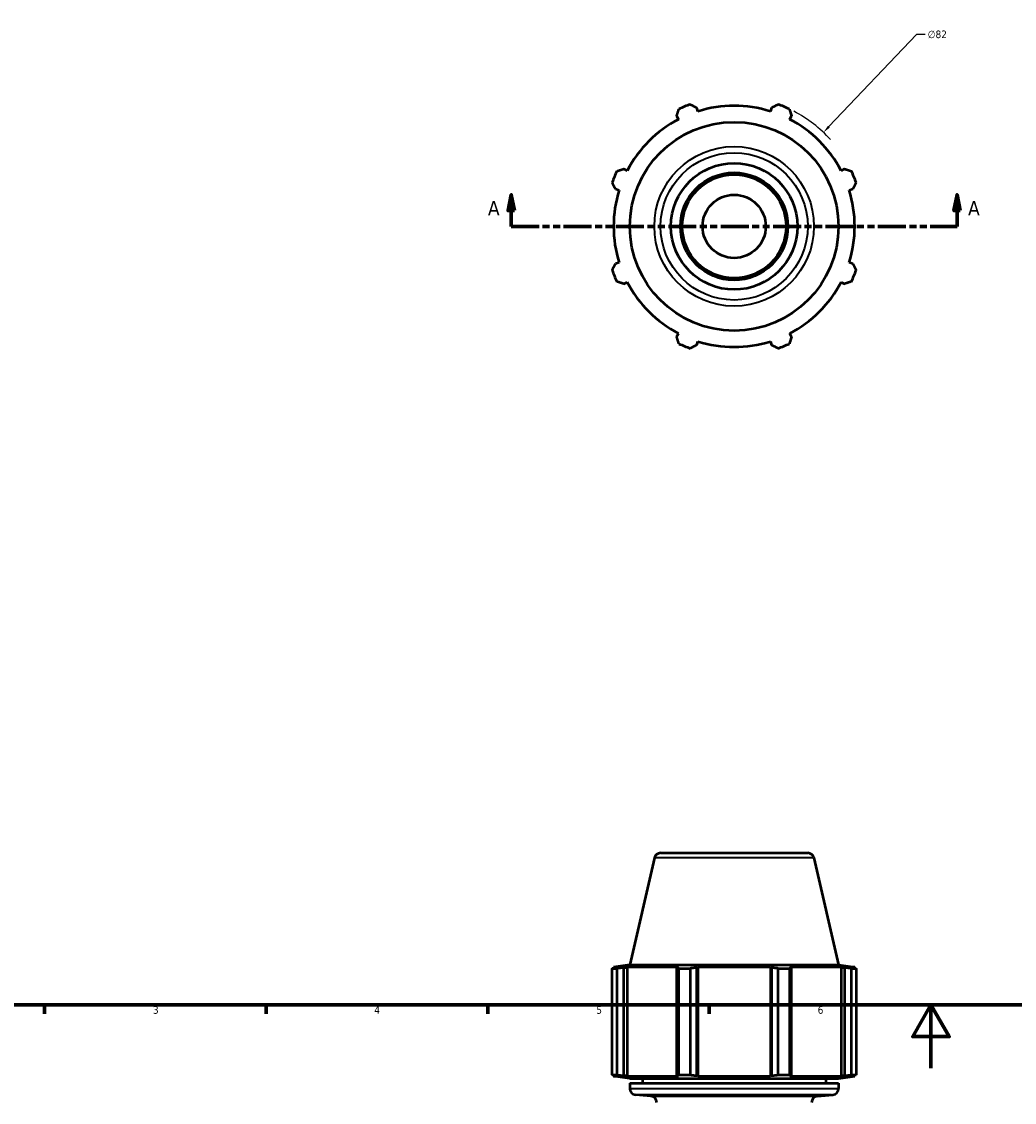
# Model space of a CAD drawing. Header units: millimetres. Extents: x -181 to 907, y -233 to 810.
# Tile 3 of 7: x 133 to 447, y -11 to 331. Entities that reach past the tile are written whole.
import ezdxf

# ---------------------------------------------------------------- set-up
doc = ezdxf.new("R2010")
doc.units = ezdxf.units.MM
doc.linetypes.add('DOUBLE_DASH_CHAIN', pattern=[1.2403, 0.6614, -0.0827, 0.1654, -0.0827, 0.1654, -0.0827])
for name, color, linetype, lineweight in [('Border (ANSI)', 7, 'Continuous', 70), ('Dimension (ANSI)', 7, 'Continuous', 25), ('Section Line (ANSI)', 7, 'DOUBLE_DASH_CHAIN', 70), ('Visible (ANSI)', 7, 'Continuous', 50), ('Visible Narrow (ANSI)', 7, 'Continuous', 35)]:
    doc.layers.add(name, color=color, linetype=linetype, lineweight=lineweight)
doc.styles.add('Label Text (ANSI)', font='tahoma.ttf')
doc.styles.add('Note Text (ANSI)', font='tahoma.ttf')
doc.dimstyles.new('Default - mm (ANSI)', dxfattribs={"dimtxt": 2.4, "dimasz": 2.5, "dimexe": 3.175, "dimexo": 1.6002, "dimgap": 0.8, "dimtad": 0, "dimtoh": 1, "dimdec": 0, "dimrnd": 1e-08, "dimzin": 4, "dimdsep": 46, "dimtxsty": 'Note Text (ANSI)', "dimcen": 0.09, "dimdle": 10, "dimclrd": 256, "dimclre": 256, "dimclrt": 5, "dimadec": 1, "dimazin": 1, "dimtfac": 1.27, "dimtofl": 0, "dimtmove": 0, "dimatfit": 3, "dimfxl": 1, "dimtolj": 1, "dimtzin": 4, "dimlwd": -1, "dimlwe": -1, "dimarcsym": 0})

# ---------------------------------------------------------------- blocks, each defined once
blk = doc.blocks.new('Borders Default Border')
at = {"layer": 'Border (ANSI)'}
for p, q in [((140.17, 20), (140.17, 17.2)), ((210.25, 20), (210.25, 17.2)), ((280.33, 20), (280.33, 17.2)), ((350.42, 20), (350.42, 17.2))]:
    blk.add_line(p, q, dxfattribs=at)
at = {"layer": 'Border (ANSI)', "flags": 128}
for points in [[(20, 20), (20, 574), (821, 574), (821, 20), (20, 20)], [(420.5, 0), (420.5, 20), (414.73, 10), (426.27, 10), (420.5, 20)]]:
    blk.add_lwpolyline(points, dxfattribs=at)
at = {"layer": 'Border (ANSI)', "color": 5, "true_color": 0x0000ff, "char_height": 2.4, "attachment_point": 7, "style": 'Note Text (ANSI)'}
for s, insert in [('3', (174.46, 17.15)), ('4', (244.45, 17.2)), ('5', (314.67, 17.15)), ('6', (384.69, 17.15))]:
    blk.add_mtext(s, dxfattribs=dict(at, insert=insert))
blk = doc.blocks.new('2dTransSection0')
at = {"layer": 'Section Line (ANSI)', "linetype": 'Continuous'}
for p, q in [((287.76, 276.16), (286.76, 271.16)), ((287.76, 271.16), (287.76, 276.16)), ((288.76, 271.16), (287.76, 276.16)), ((428.78, 276.16), (427.78, 271.16)), ((428.78, 271.16), (428.78, 276.16)), ((429.78, 271.16), (428.78, 276.16)), ((286.76, 271.16), (288.76, 271.16)), ((287.76, 266.16), (287.76, 271.16)), ((427.78, 271.16), (429.78, 271.16)), ((428.78, 266.16), (428.78, 271.16)), ((287.76, 266.16), (296.23, 266.16)), ((420.31, 266.16), (428.78, 266.16))]:
    blk.add_line(p, q, dxfattribs=at)
at = {"layer": 'Section Line (ANSI)', "linetype": 'DOUBLE_DASH_CHAIN', "ltscale": 13.358551}
blk.add_line((287.76, 266.16), (428.78, 266.16), dxfattribs=at)
at = {"layer": 'Section Line (ANSI)', "linetype": 'Continuous', "flags": 128}
for points in [[(288.76, 271.16), (287.76, 276.16), (286.76, 271.16), (288.76, 271.16)], [(429.78, 271.16), (428.78, 276.16), (427.78, 271.16), (429.78, 271.16)]]:
    blk.add_lwpolyline(points, dxfattribs=at)
at = {"layer": 'Section Line (ANSI)'}
for points in [[(288.76, 271.16), (287.76, 276.16), (286.76, 271.16), (288.76, 271.16)], [(429.78, 271.16), (428.78, 276.16), (427.78, 271.16), (429.78, 271.16)]]:
    blk.add_solid(points, dxfattribs=at)
at = {"layer": 'Section Line (ANSI)', "char_height": 4.57, "attachment_point": 7, "style": 'Label Text (ANSI)'}
for insert in [(280.4, 269.66), (432.25, 269.66)]:
    blk.add_mtext('A', dxfattribs=dict(at, insert=insert))
blk = doc.blocks.new('*D8')
at = {"layer": 'Defpoints', "color": 0, "transparency": 16777216}
for p in [(386.52, 295.88), (330.02, 236.45)]:
    blk.add_point(p, dxfattribs=at)
at = {"layer": 'Dimension (ANSI)', "transparency": 16777216}
for p, q in [((415.91, 326.78), (388.24, 297.69)), ((418.69, 326.78), (415.91, 326.78)), ((358.18, 266.16), (358.36, 266.16)), ((358.27, 266.07), (358.27, 266.25))]:
    blk.add_line(p, q, dxfattribs=at)
blk.add_arc((358.27, 266.16), 41, 42.0045, 62.5558, dxfattribs=at)
blk.add_solid([(387.94, 297.98), (388.55, 297.4), (386.52, 295.88)], dxfattribs=at)
at = {"layer": 'Dimension (ANSI)', "color": 5, "transparency": 16777216, "insert": (419.49, 328.08), "char_height": 2.4, "attachment_point": 1, "style": 'Note Text (ANSI)'}
blk.add_mtext('\\A1;∅82', dxfattribs=at)

msp = doc.modelspace()

# ---------------------------------------------------------------- linework, layer by layer
at = {"layer": 'Visible (ANSI)'}
for p, q in [((340.09, 301.08), (340.66, 299.99)), ((346.8, 302.53), (346.43, 303.7)), ((370.1, 303.7), (369.73, 302.53)), ((375.88, 299.99), (376.44, 301.08)), ((324.45, 283.77), (323.36, 284.34)), ((393.18, 284.34), (392.09, 283.77)), ((320.73, 278), (321.9, 277.63)), ((394.63, 277.63), (395.81, 278)), ((321.9, 254.7), (320.73, 254.33)), ((395.81, 254.33), (394.63, 254.7)), ((323.36, 247.99), (324.45, 248.56)), ((392.09, 248.56), (393.18, 247.99)), ((340.66, 232.34), (340.09, 231.25)), ((346.43, 228.63), (346.8, 229.8)), ((369.73, 229.8), (370.1, 228.63)), ((376.44, 231.25), (375.88, 232.34)), ((333.04, 66.48), (325.27, 32.66)), ((334.99, 68.03), (381.55, 68.03)), ((383.5, 66.48), (391.27, 32.66)), ((319.69, 31.54), (321.17, 31.54)), ((319.69, -2.14), (319.69, 31.54)), ((325.27, 32.66), (320.14, 31.94)), ((321.9, 31.94), (320.14, 31.94)), ((320.14, 31.94), (320.14, 31.64)), ((321.9, 31.94), (320.73, 31.77)), ((321.17, 31.54), (321.17, -2.14)), ((323.36, 31.77), (324.45, 31.94)), ((323.36, -2.37), (323.36, 31.77)), ((324.45, 31.94), (324.45, -2.54)), ((340.66, 31.94), (324.45, 31.94)), ((325.27, 32.66), (391.27, 32.66)), ((340.66, 31.94), (340.09, 31.77)), ((340.09, 31.77), (340.09, -2.37)), ((340.81, 31.54), (344.39, 31.54)), ((340.81, -2.14), (340.81, 31.54)), ((344.39, 31.54), (344.39, -2.14)), ((346.43, 31.77), (346.8, 31.94)), ((346.43, -2.37), (346.43, 31.77)), ((346.8, 31.94), (346.8, -2.54)), ((369.73, 31.94), (346.8, 31.94)), ((369.73, 31.94), (369.73, -2.54)), ((369.73, 31.94), (370.1, 31.77)), ((370.1, 31.77), (370.1, -2.37)), ((372.15, 31.54), (375.73, 31.54)), ((372.15, -2.14), (372.15, 31.54)), ((375.73, 31.54), (375.73, -2.14)), ((376.44, 31.77), (375.88, 31.94)), ((392.09, 31.94), (375.88, 31.94)), ((376.44, -2.37), (376.44, 31.77)), ((391.27, 32.66), (396.4, 31.94)), ((392.09, 31.94), (392.09, -2.54)), ((392.09, 31.94), (393.18, 31.77)), ((393.18, 31.77), (393.18, -2.37)), ((395.81, 31.77), (394.63, 31.94)), ((396.4, 31.94), (394.63, 31.94)), ((395.36, 31.54), (396.85, 31.54)), ((395.36, -2.14), (395.36, 31.54)), ((396.4, 31.94), (396.4, 31.64)), ((396.85, 31.54), (396.85, -2.14)), ((319.69, -2.14), (321.17, -2.14)), ((320.14, -2.24), (320.14, -2.54)), ((325.27, -3.26), (320.14, -2.54)), ((320.14, -2.54), (321.9, -2.54)), ((320.73, -2.37), (321.9, -2.54)), ((324.45, -2.54), (323.36, -2.37)), ((324.45, -2.54), (340.66, -2.54)), ((325.27, -3.26), (391.27, -3.26)), ((329.27, -3.26), (329.27, -4.77)), ((340.09, -2.37), (340.66, -2.54)), ((340.81, -2.14), (344.39, -2.14)), ((346.8, -2.54), (346.43, -2.37)), ((346.8, -2.54), (369.73, -2.54)), ((370.1, -2.37), (369.73, -2.54)), ((372.15, -2.14), (375.73, -2.14)), ((375.88, -2.54), (376.44, -2.37)), ((375.88, -2.54), (392.09, -2.54)), ((387.27, -3.26), (387.27, -4.77)), ((391.27, -3.26), (396.4, -2.54)), ((393.18, -2.37), (392.09, -2.54)), ((394.63, -2.54), (395.81, -2.37)), ((394.63, -2.54), (396.4, -2.54)), ((395.36, -2.14), (396.85, -2.14)), ((396.4, -2.24), (396.4, -2.54)), ((325.27, -4.77), (391.27, -4.77)), ((325.27, -4.77), (325.27, -6.42)), ((391.27, -4.77), (391.27, -6.42)), ((331.94, -8.83), (327.09, -8.41)), ((384.59, -8.83), (389.44, -8.41))]:
    msp.add_line(p, q, dxfattribs=at)
for radius in [33, 20, 17, 16.4, 10]:
    msp.add_circle((358.27, 266.16), radius, dxfattribs=at)
for centre, radius, start, end in [((358.27, 266.16), 41, 109.792, 115.208), ((358.27, 266.16), 38.13, 72.5, 107.5), ((358.27, 266.16), 41, 64.792, 70.208), ((358.27, 266.16), 38.13, 117.5, 152.5), ((358.27, 266.16), 38.13, 27.5, 62.5), ((358.27, 266.16), 41, 154.792, 160.208), ((358.27, 266.16), 41, 19.792, 25.208), ((358.27, 266.16), 38.13, 162.5, 197.5), ((358.27, 266.16), 38.13, 342.5, 17.5), ((358.27, 266.16), 41, 199.792, 205.208), ((358.27, 266.16), 41, 334.792, 340.208), ((358.27, 266.16), 38.13, 207.5, 242.5), ((358.27, 266.16), 38.13, 297.5, 332.5), ((358.27, 266.16), 41, 244.792, 250.208), ((358.27, 266.16), 38.13, 252.5, 287.5), ((358.27, 266.16), 41, 289.792, 295.208), ((334.99, 66.03), 2, 90, 167.0535), ((381.55, 66.03), 2, 12.9465, 90), ((327.27, -6.42), 2, 180, 265), ((389.27, -6.42), 2, 275, 0), ((331.77, -10.82), 2, 0, 85), ((384.77, -10.82), 2, 95, 180)]:
    msp.add_arc(centre, radius, start, end, dxfattribs=at)
for points, weights in [([(344.39, 304.74), (345.43, 304.21), (346.43, 303.7)], [1, 1.00244824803, 1.00408216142]), ([(370.1, 303.7), (371.11, 304.21), (372.15, 304.74)], [1.00408216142, 1.00244824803, 1]), ([(340.09, 301.08), (340.44, 302.15), (340.81, 303.26)], [1.00408216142, 1.00244824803, 1]), ([(375.73, 303.26), (376.09, 302.15), (376.44, 301.08)], [1, 1.00244824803, 1.00408216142]), ([(321.17, 283.63), (322.29, 283.99), (323.36, 284.34)], [1, 1.00244824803, 1.00408216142]), ([(393.18, 284.34), (394.25, 283.99), (395.36, 283.63)], [1.00408216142, 1.00244824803, 1]), ([(320.73, 278), (320.22, 279), (319.69, 280.05)], [1.00408216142, 1.00244824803, 1]), ([(396.85, 280.05), (396.32, 279), (395.81, 278)], [1, 1.00244824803, 1.00408216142]), ([(319.69, 252.28), (320.22, 253.33), (320.73, 254.33)], [1, 1.00244824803, 1.00408216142]), ([(395.81, 254.33), (396.32, 253.33), (396.85, 252.28)], [1.00408216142, 1.00244824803, 1]), ([(323.36, 247.99), (322.29, 248.34), (321.17, 248.7)], [1.00408216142, 1.00244824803, 1]), ([(395.36, 248.7), (394.25, 248.34), (393.18, 247.99)], [1, 1.00244824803, 1.00408216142]), ([(340.81, 229.07), (340.44, 230.18), (340.09, 231.25)], [1, 1.00244824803, 1.00408216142]), ([(376.44, 231.25), (376.09, 230.18), (375.73, 229.07)], [1.00408216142, 1.00244824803, 1]), ([(346.43, 228.63), (345.43, 228.12), (344.39, 227.59)], [1.00408216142, 1.00244824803, 1]), ([(372.15, 227.59), (371.11, 228.12), (370.1, 228.63)], [1, 1.00244824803, 1.00408216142]), ([(319.69, 31.54), (320.22, 31.66), (320.73, 31.77)], [1, 1.00244824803, 1.00408216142]), ([(323.36, 31.77), (322.29, 31.66), (321.17, 31.54)], [1.00408216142, 1.00244824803, 1]), ([(340.81, 31.54), (340.44, 31.66), (340.09, 31.77)], [1, 1.00244824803, 1.00408216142]), ([(346.43, 31.77), (345.43, 31.66), (344.39, 31.54)], [1.00408216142, 1.00244824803, 1]), ([(372.15, 31.54), (371.11, 31.66), (370.1, 31.77)], [1, 1.00244824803, 1.00408216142]), ([(376.44, 31.77), (376.09, 31.66), (375.73, 31.54)], [1.00408216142, 1.00244824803, 1]), ([(395.36, 31.54), (394.25, 31.66), (393.18, 31.77)], [1, 1.00244824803, 1.00408216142]), ([(395.81, 31.77), (396.32, 31.66), (396.85, 31.54)], [1.00408216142, 1.00244824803, 1]), ([(320.73, -2.37), (320.22, -2.26), (319.69, -2.14)], [1.00408216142, 1.00244824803, 1]), ([(321.17, -2.14), (322.29, -2.26), (323.36, -2.37)], [1, 1.00244824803, 1.00408216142]), ([(340.09, -2.37), (340.44, -2.26), (340.81, -2.14)], [1.00408216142, 1.00244824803, 1]), ([(344.39, -2.14), (345.43, -2.26), (346.43, -2.37)], [1, 1.00244824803, 1.00408216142]), ([(370.1, -2.37), (371.11, -2.26), (372.15, -2.14)], [1.00408216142, 1.00244824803, 1]), ([(375.73, -2.14), (376.09, -2.26), (376.44, -2.37)], [1, 1.00244824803, 1.00408216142]), ([(393.18, -2.37), (394.25, -2.26), (395.36, -2.14)], [1.00408216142, 1.00244824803, 1]), ([(396.85, -2.14), (396.32, -2.26), (395.81, -2.37)], [1, 1.00244824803, 1.00408216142])]:
    msp.add_rational_spline(points, weights, degree=2, dxfattribs=at)
at = {"layer": 'Visible Narrow (ANSI)'}
for p, q in [((383.18, 66.48), (333.35, 66.48)), ((325.68, -6.42), (390.86, -6.42)), ((389.06, -8.41), (327.48, -8.41)), ((332.27, -8.83), (384.27, -8.83))]:
    msp.add_line(p, q, dxfattribs=at)
for radius in [25.23, 23.28]:
    msp.add_circle((358.27, 266.16), radius, dxfattribs=at)

# ---------------------------------------------------------------- block references
msp.add_blockref('Borders Default Border', (0, 0))
at = {"layer": 'Section Line (ANSI)'}
msp.add_blockref('2dTransSection0', (0, 0), dxfattribs=at)

# ---------------------------------------------------------------- dimensions: what is measured, and where the dimension line sits
at = {"layer": 'Dimension (ANSI)'}
dim = msp.add_diameter_dim_2p(p1=(330.02, 236.45), p2=(386.52, 295.88), dimstyle='Default - mm (ANSI)', override={"dimgap": 0.8, "dimtih": 1, "dimdec": 0, "dimlfac": 1, "dimtol": 0, "dimlim": 0, "dimtp": 0, "dimtm": 0, "dimtdec": 2}, dxfattribs=at)
dim.commit()
dim.dimension.update_dxf_attribs({"geometry": '*D8', "text_midpoint": (422.46, 326.78), "dimtype": 163})

doc.saveas('drawing.dxf')
